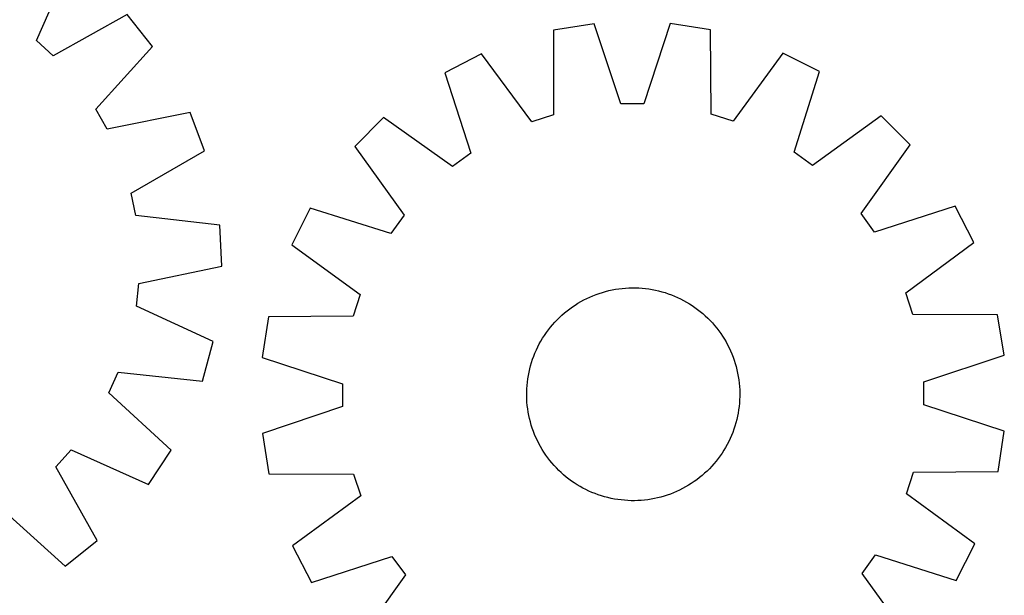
# Model space of a CAD drawing. Header units: millimetres. Extents: x 7 to 1493, y 7 to 2993.
# Tile 12 of 14: x 1124 to 1493, y 2447 to 2663. Entities that reach past the tile are written whole.
import ezdxf

# ---------------------------------------------------------------- set-up
doc = ezdxf.new("R2010")
doc.units = ezdxf.units.MM
doc.layers.add('CUT', color=7, linetype='CONTINUOUS', true_color=0x000000)

msp = doc.modelspace()

# ---------------------------------------------------------------- linework, layer by layer
at = {"layer": 'CUT'}
for p, q in [((1130.074382, 2655.571352), (1143.031169, 2684.573015)), ((1164.109426, 2665.333137), (1136.407231, 2649.790834)), ((1173.710714, 2653.310416), (1164.109426, 2665.333137)), ((1339.461417, 2661.857224), (1324.272364, 2659.402998)), ((1349.537536, 2631.73337), (1339.461417, 2661.857224)), ((1368.000126, 2661.946106), (1358.111839, 2631.760074)), ((1383.204171, 2659.586538), (1368.000126, 2661.946106)), ((1324.272364, 2659.402998), (1324.196041, 2627.638727)), ((1383.478348, 2627.823358), (1383.204171, 2659.586538)), ((1136.407231, 2649.790834), (1130.074382, 2655.571352)), ((1152.42607, 2629.732063), (1173.710714, 2653.310416)), ((1297.157905, 2650.49952), (1283.470655, 2643.471737)), ((1316.049647, 2624.963724), (1297.157905, 2650.49952)), ((1410.373563, 2650.852124), (1391.641246, 2625.19915)), ((1424.104322, 2643.909733), (1410.373563, 2650.852124)), ((1283.470655, 2643.471737), (1293.213767, 2613.238534)), ((1414.549717, 2613.616429), (1424.104322, 2643.909733)), ((1156.66269, 2622.277505), (1152.42607, 2629.732063)), ((1187.811878, 2628.498665), (1156.66269, 2622.277505)), ((1193.22802, 2614.097416), (1187.811878, 2628.498665)), ((1358.111839, 2631.760074), (1349.537536, 2631.73337)), ((1260.434598, 2626.625197), (1249.588954, 2615.711786)), ((1286.292707, 2608.177082), (1260.434598, 2626.625197)), ((1324.196041, 2627.638727), (1316.049647, 2624.963724)), ((1391.641246, 2625.19915), (1383.478348, 2627.823358)), ((1447.244867, 2627.207008), (1421.50217, 2608.598185)), ((1458.158278, 2616.361364), (1447.244867, 2627.207008)), ((1165.69901, 2598.250387), (1193.22802, 2614.097416)), ((1249.588954, 2615.711786), (1268.197777, 2589.969088)), ((1421.50217, 2608.598185), (1414.549717, 2613.616429)), ((1439.710163, 2590.503255), (1458.158278, 2616.361364)), ((1293.213767, 2613.238534), (1286.292707, 2608.177082)), ((1167.424689, 2589.851494), (1165.69901, 2598.250387)), ((1232.886229, 2592.571241), (1225.943838, 2578.840482)), ((1263.179533, 2583.016636), (1232.886229, 2592.571241)), ((1475.004818, 2593.325307), (1444.771615, 2583.582195)), ((1482.032601, 2579.638057), (1475.004818, 2593.325307)), ((1198.971771, 2586.142539), (1167.424689, 2589.851494)), ((1268.197777, 2589.969088), (1263.179533, 2583.016636)), ((1444.771615, 2583.582195), (1439.710163, 2590.503255)), ((1199.672598, 2570.772458), (1198.971771, 2586.142539)), ((1225.943838, 2578.840482), (1251.596811, 2560.108164)), ((1456.496805, 2560.746315), (1482.032601, 2579.638057)), ((1168.593952, 2564.20797), (1199.672598, 2570.772458)), ((1167.63977, 2555.686884), (1168.593952, 2564.20797)), ((1345.011155, 2561.570057), (1346.238763, 2561.838357)), ((1346.238763, 2561.838357), (1347.474193, 2562.067965)), ((1347.474193, 2562.067965), (1348.716225, 2562.258654)), ((1348.716225, 2562.258654), (1349.963634, 2562.410235)), ((1349.963634, 2562.410235), (1351.215189, 2562.52256)), ((1351.215189, 2562.52256), (1352.469655, 2562.595517)), ((1352.469655, 2562.595517), (1353.725793, 2562.629034)), ((1353.725793, 2562.629034), (1354.982365, 2562.623079)), ((1354.982365, 2562.623079), (1356.238129, 2562.577656)), ((1356.238129, 2562.577656), (1357.491847, 2562.492811)), ((1357.491847, 2562.492811), (1358.742281, 2562.368628)), ((1358.742281, 2562.368628), (1359.988197, 2562.20523)), ((1359.988197, 2562.20523), (1361.228366, 2562.002776)), ((1361.228366, 2562.002776), (1362.461564, 2561.761468)), ((1362.461564, 2561.761468), (1363.686574, 2561.481543)), ((1251.596811, 2560.108164), (1248.972603, 2551.945266)), ((1334.511073, 2557.47024), (1335.615084, 2558.070379)), ((1335.615084, 2558.070379), (1336.737401, 2558.635544)), ((1336.737401, 2558.635544), (1337.876917, 2559.165177)), ((1337.876917, 2559.165177), (1339.032506, 2559.658756)), ((1339.032506, 2559.658756), (1340.203029, 2560.115793)), ((1340.203029, 2560.115793), (1341.38733, 2560.535838)), ((1341.38733, 2560.535838), (1342.584241, 2560.918476)), ((1342.584241, 2560.918476), (1343.79258, 2561.263329)), ((1343.79258, 2561.263329), (1345.011155, 2561.570057)), ((1363.686574, 2561.481543), (1364.902187, 2561.163278)), ((1364.902187, 2561.163278), (1366.107202, 2560.806987)), ((1366.107202, 2560.806987), (1367.300432, 2560.413021)), ((1367.300432, 2560.413021), (1368.480699, 2559.981769)), ((1368.480699, 2559.981769), (1369.646837, 2559.513657)), ((1369.646837, 2559.513657), (1370.797696, 2559.009147)), ((1370.797696, 2559.009147), (1371.932139, 2558.468736)), ((1371.932139, 2558.468736), (1373.049049, 2557.892958)), ((1459.171808, 2552.599921), (1456.496805, 2560.746315)), ((1196.496698, 2542.410874), (1167.63977, 2555.686884)), ((1329.303051, 2553.96684), (1330.299587, 2554.732296)), ((1330.299587, 2554.732296), (1331.319675, 2555.466071)), ((1331.319675, 2555.466071), (1332.362309, 2556.167444)), ((1332.362309, 2556.167444), (1333.426458, 2556.83572)), ((1333.426458, 2556.83572), (1334.511073, 2557.47024)), ((1373.049049, 2557.892958), (1374.147322, 2557.282381)), ((1374.147322, 2557.282381), (1375.225874, 2556.637608)), ((1375.225874, 2556.637608), (1376.283641, 2555.959275)), ((1376.283641, 2555.959275), (1377.319579, 2555.248051)), ((1377.319579, 2555.248051), (1378.332666, 2554.504639)), ((1378.332666, 2554.504639), (1379.321902, 2553.729772)), ((1217.209424, 2551.67109), (1214.849856, 2536.467045)), ((1248.972603, 2551.945266), (1217.209424, 2551.67109)), ((1325.571724, 2550.603783), (1326.464465, 2551.488101)), ((1326.464465, 2551.488101), (1327.384543, 2552.343942)), ((1327.384543, 2552.343942), (1328.33105, 2553.17046)), ((1328.33105, 2553.17046), (1329.303051, 2553.96684)), ((1379.321902, 2553.729772), (1380.28631, 2552.924214)), ((1380.28631, 2552.924214), (1381.22494, 2552.088761)), ((1381.22494, 2552.088761), (1382.136864, 2551.224238)), ((1382.136864, 2551.224238), (1383.021182, 2550.331496)), ((1490.936079, 2552.523597), (1459.171808, 2552.599921)), ((1493.390305, 2537.334545), (1490.936079, 2552.523597)), ((1322.291323, 2546.799585), (1323.06619, 2547.78882)), ((1323.06619, 2547.78882), (1323.871747, 2548.753229)), ((1323.871747, 2548.753229), (1324.7072, 2549.691858)), ((1324.7072, 2549.691858), (1325.571724, 2550.603783)), ((1383.021182, 2550.331496), (1383.877023, 2549.411418)), ((1383.877023, 2549.411418), (1384.703541, 2548.464912)), ((1384.703541, 2548.464912), (1385.499921, 2547.492911)), ((1385.499921, 2547.492911), (1386.265377, 2546.496374)), ((1319.513581, 2542.61424), (1320.158354, 2543.692793)), ((1320.158354, 2543.692793), (1320.836687, 2544.75056)), ((1320.836687, 2544.75056), (1321.54791, 2545.786498)), ((1321.54791, 2545.786498), (1322.291323, 2546.799585)), ((1386.265377, 2546.496374), (1386.999153, 2545.476286)), ((1386.999153, 2545.476286), (1387.700525, 2544.433653)), ((1387.700525, 2544.433653), (1388.368801, 2543.369504)), ((1388.368801, 2543.369504), (1389.003321, 2542.284888)), ((1192.413608, 2527.576491), (1196.496698, 2542.410874)), ((1317.786815, 2539.264615), (1318.327226, 2540.399058)), ((1318.327226, 2540.399058), (1318.903004, 2541.515968)), ((1318.903004, 2541.515968), (1319.513581, 2542.61424)), ((1389.003321, 2542.284888), (1389.60346, 2541.180877)), ((1389.60346, 2541.180877), (1390.168625, 2540.05856)), ((1390.168625, 2540.05856), (1390.698258, 2538.919045)), ((1214.849856, 2536.467045), (1245.035888, 2526.578758)), ((1316.382941, 2535.767351), (1316.814192, 2536.947618)), ((1316.814192, 2536.947618), (1317.282305, 2538.113756)), ((1317.282305, 2538.113756), (1317.786815, 2539.264615)), ((1390.698258, 2538.919045), (1391.191837, 2537.763456)), ((1391.191837, 2537.763456), (1391.648874, 2536.592933)), ((1391.648874, 2536.592933), (1392.068919, 2535.408632)), ((1463.266451, 2527.258425), (1493.390305, 2537.334545)), ((1315.314418, 2532.153493), (1315.632683, 2533.369106)), ((1315.632683, 2533.369106), (1315.988975, 2534.574121)), ((1315.988975, 2534.574121), (1316.382941, 2535.767351)), ((1392.068919, 2535.408632), (1392.451557, 2534.211721)), ((1392.451557, 2534.211721), (1392.79641, 2533.003382)), ((1392.79641, 2533.003382), (1393.103138, 2531.784807)), ((1157.286879, 2523.127945), (1160.827521, 2530.937121)), ((1160.827521, 2530.937121), (1192.413608, 2527.576491)), ((1314.590732, 2528.455116), (1314.793185, 2529.695285)), ((1314.793185, 2529.695285), (1315.034493, 2530.928483)), ((1315.034493, 2530.928483), (1315.314418, 2532.153493)), ((1393.103138, 2531.784807), (1393.371438, 2530.557199)), ((1393.371438, 2530.557199), (1393.601046, 2529.321769)), ((1393.601046, 2529.321769), (1393.791735, 2528.079736)), ((1245.035888, 2526.578758), (1245.062592, 2518.004455)), ((1314.218306, 2524.705048), (1314.30315, 2525.958765)), ((1314.30315, 2525.958765), (1314.427333, 2527.2092)), ((1314.427333, 2527.2092), (1314.590732, 2528.455116)), ((1393.791735, 2528.079736), (1393.943317, 2526.832327)), ((1393.943317, 2526.832327), (1394.055641, 2525.580772)), ((1394.055641, 2525.580772), (1394.128598, 2524.326307)), ((1463.293155, 2518.684123), (1463.266451, 2527.258425)), ((1180.628936, 2501.584428), (1157.286879, 2523.127945)), ((1314.166927, 2522.192712), (1314.172883, 2523.449284)), ((1314.200445, 2520.936574), (1314.166927, 2522.192712)), ((1314.172883, 2523.449284), (1314.218306, 2524.705048)), ((1394.15616, 2521.813597), (1394.110737, 2520.557833)), ((1394.128598, 2524.326307), (1394.162115, 2523.070168)), ((1394.162115, 2523.070168), (1394.15616, 2521.813597)), ((1245.062592, 2518.004455), (1214.938738, 2507.928336)), ((1314.273401, 2519.682108), (1314.200445, 2520.936574)), ((1314.385726, 2518.430553), (1314.273401, 2519.682108)), ((1314.537308, 2517.183144), (1314.385726, 2518.430553)), ((1393.901709, 2518.053681), (1393.738311, 2516.807765)), ((1394.025892, 2519.304115), (1393.901709, 2518.053681)), ((1394.110737, 2520.557833), (1394.025892, 2519.304115)), ((1493.479187, 2508.795835), (1463.293155, 2518.684123)), ((1314.727996, 2515.941112), (1314.537308, 2517.183144)), ((1314.957604, 2514.705682), (1314.727996, 2515.941112)), ((1315.225905, 2513.478074), (1314.957604, 2514.705682)), ((1393.294549, 2514.334397), (1393.014624, 2513.109388)), ((1393.535857, 2515.567595), (1393.294549, 2514.334397)), ((1393.738311, 2516.807765), (1393.535857, 2515.567595)), ((1315.532633, 2512.259499), (1315.225905, 2513.478074)), ((1315.877486, 2511.05116), (1315.532633, 2512.259499)), ((1316.260123, 2509.854249), (1315.877486, 2511.05116)), ((1392.340068, 2510.688759), (1391.946102, 2509.495529)), ((1392.696359, 2511.893775), (1392.340068, 2510.688759)), ((1393.014624, 2513.109388), (1392.696359, 2511.893775)), ((1214.938738, 2507.928336), (1217.392964, 2492.739283)), ((1316.680168, 2508.669948), (1316.260123, 2509.854249)), ((1317.137206, 2507.499425), (1316.680168, 2508.669948)), ((1317.630784, 2506.343836), (1317.137206, 2507.499425)), ((1318.160418, 2505.20432), (1317.630784, 2506.343836)), ((1391.046738, 2507.149125), (1390.542228, 2505.998266)), ((1391.51485, 2508.315263), (1391.046738, 2507.149125)), ((1391.946102, 2509.495529), (1391.51485, 2508.315263)), ((1491.119619, 2493.59179), (1493.479187, 2508.795835)), ((1318.725583, 2504.082003), (1318.160418, 2505.20432)), ((1319.325721, 2502.977992), (1318.725583, 2504.082003)), ((1319.960242, 2501.893377), (1319.325721, 2502.977992)), ((1388.815462, 2502.64864), (1388.170689, 2501.570088)), ((1389.426039, 2503.746913), (1388.815462, 2502.64864)), ((1390.001817, 2504.863822), (1389.426039, 2503.746913)), ((1390.542228, 2505.998266), (1390.001817, 2504.863822)), ((1137.379429, 2495.361773), (1143.159948, 2501.694623)), ((1143.159948, 2501.694623), (1172.16161, 2488.737836)), ((1172.16161, 2488.737836), (1180.628936, 2501.584428)), ((1320.628518, 2500.829227), (1319.960242, 2501.893377)), ((1321.32989, 2499.786594), (1320.628518, 2500.829227)), ((1322.063666, 2498.766506), (1321.32989, 2499.786594)), ((1386.781132, 2499.476383), (1386.03772, 2498.463296)), ((1387.492356, 2500.512321), (1386.781132, 2499.476383)), ((1388.170689, 2501.570088), (1387.492356, 2500.512321)), ((1152.921732, 2467.659579), (1137.379429, 2495.361773)), ((1322.829121, 2497.76997), (1322.063666, 2498.766506)), ((1323.625501, 2496.797969), (1322.829121, 2497.76997)), ((1324.452019, 2495.851462), (1323.625501, 2496.797969)), ((1325.30786, 2494.931384), (1324.452019, 2495.851462)), ((1383.621842, 2495.571022), (1382.757319, 2494.659098)), ((1384.457295, 2496.509652), (1383.621842, 2495.571022)), ((1385.262853, 2497.47406), (1384.457295, 2496.509652)), ((1386.03772, 2498.463296), (1385.262853, 2497.47406)), ((1217.392964, 2492.739283), (1249.157235, 2492.66296)), ((1249.157235, 2492.66296), (1251.832237, 2484.516566)), ((1326.192179, 2494.038643), (1325.30786, 2494.931384)), ((1327.104103, 2493.174119), (1326.192179, 2494.038643)), ((1328.042733, 2492.338666), (1327.104103, 2493.174119)), ((1329.007141, 2491.533109), (1328.042733, 2492.338666)), ((1329.996377, 2490.758241), (1329.007141, 2491.533109)), ((1379.997993, 2492.09242), (1379.025992, 2491.29604)), ((1380.944499, 2492.918938), (1379.997993, 2492.09242)), ((1381.864577, 2493.774779), (1380.944499, 2492.918938)), ((1382.757319, 2494.659098), (1381.864577, 2493.774779)), ((1456.732231, 2485.154716), (1459.356439, 2493.317614)), ((1459.356439, 2493.317614), (1491.119619, 2493.59179)), ((1331.009464, 2490.014829), (1329.996377, 2490.758241)), ((1332.045402, 2489.303606), (1331.009464, 2490.014829)), ((1333.103169, 2488.625273), (1332.045402, 2489.303606)), ((1334.181721, 2487.9805), (1333.103169, 2488.625273)), ((1335.279994, 2487.369923), (1334.181721, 2487.9805)), ((1374.902585, 2488.427161), (1373.817969, 2487.79264)), ((1375.966734, 2489.095437), (1374.902585, 2488.427161)), ((1377.009367, 2489.796809), (1375.966734, 2489.095437)), ((1378.029456, 2490.530585), (1377.009367, 2489.796809)), ((1379.025992, 2491.29604), (1378.029456, 2490.530585)), ((1251.832237, 2484.516566), (1226.296442, 2465.624824)), ((1336.396903, 2486.794145), (1335.279994, 2487.369923)), ((1337.531347, 2486.253734), (1336.396903, 2486.794145)), ((1338.682206, 2485.749224), (1337.531347, 2486.253734)), ((1339.848344, 2485.281111), (1338.682206, 2485.749224)), ((1341.02861, 2484.84986), (1339.848344, 2485.281111)), ((1342.22184, 2484.455894), (1341.02861, 2484.84986)), ((1343.426856, 2484.099602), (1342.22184, 2484.455894)), ((1365.744802, 2484.344405), (1364.536463, 2483.999552)), ((1366.941713, 2484.727042), (1365.744802, 2484.344405)), ((1368.126014, 2485.147087), (1366.941713, 2484.727042)), ((1369.296537, 2485.604124), (1368.126014, 2485.147087)), ((1370.452126, 2486.097703), (1369.296537, 2485.604124)), ((1371.591641, 2486.627337), (1370.452126, 2486.097703)), ((1372.713958, 2487.192501), (1371.591641, 2486.627337)), ((1373.817969, 2487.79264), (1372.713958, 2487.192501)), ((1482.385205, 2466.422399), (1456.732231, 2485.154716)), ((1344.642469, 2483.781337), (1343.426856, 2484.099602)), ((1345.867479, 2483.501412), (1344.642469, 2483.781337)), ((1347.100676, 2483.260104), (1345.867479, 2483.501412)), ((1348.340846, 2483.057651), (1347.100676, 2483.260104)), ((1349.586762, 2482.894252), (1348.340846, 2483.057651)), ((1350.837196, 2482.770069), (1349.586762, 2482.894252)), ((1352.090914, 2482.685225), (1350.837196, 2482.770069)), ((1353.346678, 2482.639802), (1352.090914, 2482.685225)), ((1354.603249, 2482.633846), (1353.346678, 2482.639802)), ((1355.859388, 2482.667364), (1354.603249, 2482.633846)), ((1357.113853, 2482.74032), (1355.859388, 2482.667364)), ((1358.365408, 2482.852645), (1357.113853, 2482.74032)), ((1359.612818, 2483.004227), (1358.365408, 2482.852645)), ((1360.85485, 2483.194915), (1359.612818, 2483.004227)), ((1362.09028, 2483.424523), (1360.85485, 2483.194915)), ((1363.317888, 2483.692823), (1362.09028, 2483.424523)), ((1364.536463, 2483.999552), (1363.317888, 2483.692823)), ((1117.320658, 2479.342934), (1140.899011, 2458.058291)), ((1140.899011, 2458.058291), (1152.921732, 2467.659579)), ((1475.442814, 2452.691639), (1482.385205, 2466.422399)), ((1226.296442, 2465.624824), (1233.324225, 2451.937574)), ((1440.131266, 2455.293792), (1445.14951, 2462.246245)), ((1445.14951, 2462.246245), (1475.442814, 2452.691639)), ((1233.324225, 2451.937574), (1263.557427, 2461.680686)), ((1263.557427, 2461.680686), (1268.61888, 2454.759626)), ((1268.61888, 2454.759626), (1250.170765, 2428.901517)), ((1458.740089, 2429.551095), (1440.131266, 2455.293792))]:
    msp.add_line(p, q, dxfattribs=at)

doc.saveas('drawing.dxf')
